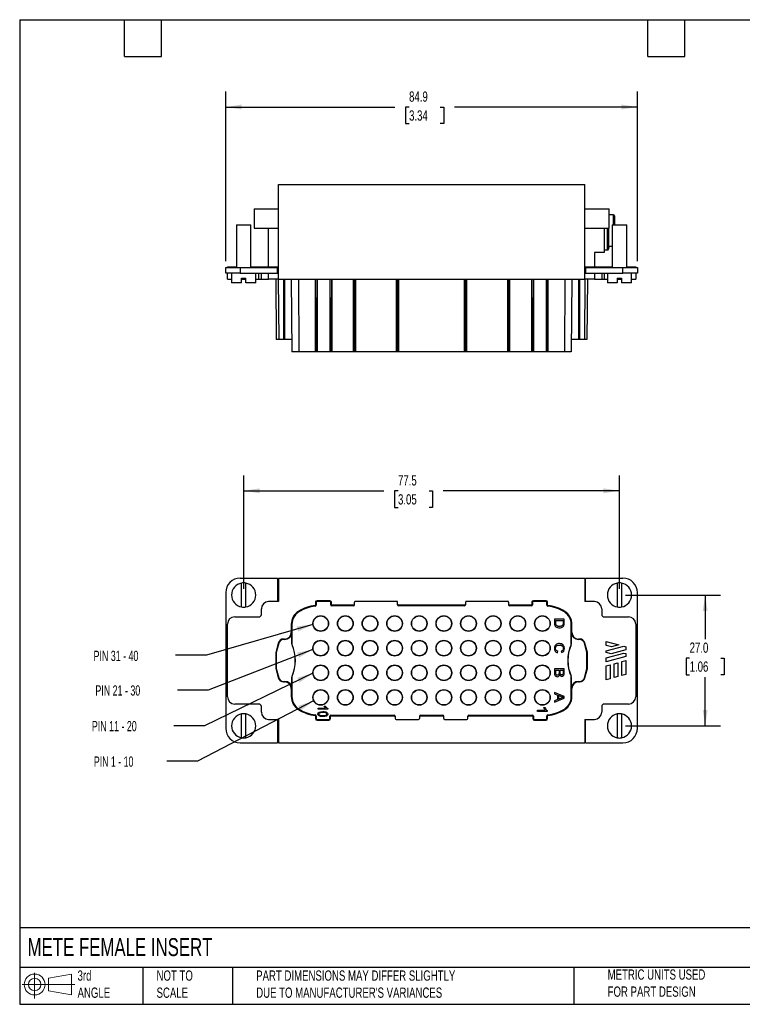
# Model space of a CAD drawing. Header units: millimetres. Extents: x 6 to 273, y 6 to 210.
# Tile 1 of 5: x 6 to 155, y 6 to 210. Entities that reach past the tile are written whole.
import ezdxf

# ---------------------------------------------------------------- set-up
doc = ezdxf.new("R2010")
doc.units = ezdxf.units.MM
doc.linetypes.add('SLD-Solid', pattern=[0])
doc.layers.add('DIMENSIONS', color=140, linetype='SLD-Solid', lineweight=25)
doc.layers.add('TEXT', color=140, linetype='SLD-Solid', lineweight=25)
doc.layers.add('SLD-DEFPOINTS', color=7, linetype='Continuous')
doc.styles.add('SLDTEXTSTYLE0', font='TXT', dxfattribs={"width": 0.7})
doc.styles.add('SLDTEXTSTYLE2', font='TXT', dxfattribs={"width": 0.64})
doc.styles.add('SLDTEXTSTYLE3', font='TXT', dxfattribs={"width": 0.645455})
doc.dimstyles.new('SLDDIMSTYLE0', dxfattribs={"dimtxt": 2.158008, "dimasz": 3.302, "dimexe": 0, "dimexo": 0.0625, "dimgap": 0.539502, "dimtad": 0, "dimtih": 1, "dimtoh": 1, "dimrnd": 1e-09, "dimzin": 12, "dimdsep": 46, "dimtxsty": 'SLDTEXTSTYLE0', "dimsah": 1, "dimcen": 0.09, "dimadec": 0, "dimazin": 3, "dimtfac": 1, "dimtofl": 0, "dimtmove": 0, "dimatfit": 3, "dimfxl": 0, "dimfrac": 2, "dimtolj": 1, "dimtzin": 12, "dimarcsym": 0})
doc.dimstyles.new('SLDDIMSTYLE1', dxfattribs={"dimtxt": 2.158008, "dimasz": 3.302, "dimexe": 0, "dimexo": 0.0625, "dimgap": 0.539502, "dimtad": 0, "dimtih": 1, "dimtoh": 1, "dimrnd": 1e-09, "dimzin": 4, "dimdsep": 46, "dimtxsty": 'SLDTEXTSTYLE0', "dimsah": 1, "dimcen": 0.09, "dimadec": 0, "dimazin": 1, "dimtfac": 1, "dimtofl": 0, "dimtmove": 0, "dimatfit": 3, "dimfxl": 0, "dimfrac": 2, "dimtolj": 1, "dimtzin": 12, "dimarcsym": 0})
doc.dimstyles.new('SLDDIMSTYLE2', dxfattribs={"dimtxt": 0.18, "dimasz": 3.302, "dimexe": 0, "dimexo": 0.0625, "dimgap": 0, "dimtad": 0, "dimtih": 1, "dimtoh": 1, "dimdec": 0, "dimrnd": 1e-09, "dimzin": 0, "dimdsep": 46, "dimtxsty": 'Standard', "dimsah": 1, "dimcen": 0.09, "dimadec": 0, "dimazin": 0, "dimtfac": 3.302, "dimtdec": 0, "dimtofl": 0, "dimtmove": 0, "dimatfit": 3, "dimfxl": 0, "dimfrac": 2, "dimtolj": 1, "dimtzin": 0, "dimarcsym": 0})

# ---------------------------------------------------------------- blocks, each defined once
blk = doc.blocks.new('Block11')
at = {"color": 7, "linetype": 'SLD-Solid', "lineweight": 18}
for p, q in [((2.59, 5.31), (2.59, 0)), ((5.48, 4.17), (10.18, 5.03)), ((5.48, 1.6), (5.48, 4.17)), ((10.18, 5.03), (10.18, 0.73)), ((0, 2.88), (10.87, 2.88)), ((5.48, 1.6), (10.18, 0.73))]:
    blk.add_line(p, q, dxfattribs=at)
for radius in [2.15, 1.29]:
    blk.add_circle((2.59, 2.88), radius, dxfattribs=at)
blk = doc.blocks.new('Block12')
at = {"layer": 'SLD-DEFPOINTS'}
blk.add_blockref('Block11', (0, 0), dxfattribs=at)
blk = doc.blocks.new('_D')
at = {"layer": 'DIMENSIONS'}
for p, q in [((52.54, 92.08), (52.54, 115.5)), ((130.04, 92.08), (130.04, 115.5)), ((52.54, 112.33), (81.44, 112.33)), ((84.37, 112.33), (83.64, 112.33)), ((83.64, 112.33), (83.64, 108.9)), ((90.78, 112.33), (91.51, 112.33)), ((91.51, 112.33), (91.51, 108.9)), ((130.04, 112.33), (93.71, 112.33)), ((83.64, 108.9), (84.37, 108.9)), ((91.51, 108.9), (90.78, 108.9))]:
    blk.add_line(p, q, dxfattribs=at)
for points in [[(52.54, 112.33), (55.84, 111.82), (55.84, 112.83)], [(130.04, 112.33), (126.74, 112.83), (126.74, 111.82)]]:
    blk.add_solid(points, dxfattribs=at)
at = {"layer": 'DIMENSIONS', "char_height": 2.117, "attachment_point": 1, "style": 'SLDTEXTSTYLE0'}
for s, insert in [('77.5', (84.37, 115.54)), ('3.05', (84.37, 111.62))]:
    blk.add_mtext(s, dxfattribs=dict(at, insert=insert))
blk = doc.blocks.new('_D_1')
at = {"layer": 'DIMENSIONS'}
for p, q in [((131.31, 90.81), (150.89, 90.81)), ((147.72, 90.81), (147.72, 81.71)), ((144.51, 77.8), (143.78, 77.8)), ((143.78, 77.8), (143.78, 74.37)), ((150.92, 77.8), (151.65, 77.8)), ((151.65, 77.8), (151.65, 74.37)), ((143.78, 74.37), (144.51, 74.37)), ((147.72, 63.81), (147.72, 73.89)), ((151.65, 74.37), (150.92, 74.37)), ((131.31, 63.81), (150.89, 63.81))]:
    blk.add_line(p, q, dxfattribs=at)
for points in [[(147.72, 90.81), (147.21, 87.51), (148.22, 87.51)], [(147.72, 63.81), (148.22, 67.11), (147.21, 67.11)]]:
    blk.add_solid(points, dxfattribs=at)
at = {"layer": 'DIMENSIONS', "char_height": 2.117, "attachment_point": 1, "style": 'SLDTEXTSTYLE0'}
for s, insert in [('27.0', (144.51, 81.01)), ('1.06', (144.51, 77.1))]:
    blk.add_mtext(s, dxfattribs=dict(at, insert=insert))
blk = doc.blocks.new('_D_6')
at = {"layer": 'DIMENSIONS'}
for p, q in [((48.84, 159.7), (48.84, 194.7)), ((133.74, 159.7), (133.74, 194.7)), ((48.84, 191.53), (83.72, 191.53)), ((86.65, 191.53), (85.92, 191.53)), ((85.92, 191.53), (85.92, 188.1)), ((93.06, 191.53), (93.79, 191.53)), ((93.79, 191.53), (93.79, 188.1)), ((133.74, 191.53), (95.99, 191.53)), ((85.92, 188.1), (86.65, 188.1)), ((93.79, 188.1), (93.06, 188.1))]:
    blk.add_line(p, q, dxfattribs=at)
for points in [[(48.84, 191.53), (52.14, 191.02), (52.14, 192.04)], [(133.74, 191.53), (130.44, 192.04), (130.44, 191.02)]]:
    blk.add_solid(points, dxfattribs=at)
at = {"layer": 'DIMENSIONS', "char_height": 2.117, "attachment_point": 1, "style": 'SLDTEXTSTYLE0'}
for s, insert in [('84.9', (86.65, 194.74)), ('3.34', (86.65, 190.83))]:
    blk.add_mtext(s, dxfattribs=dict(at, insert=insert))

msp = doc.modelspace()

# ---------------------------------------------------------------- linework, layer by layer
for p, q in [((59.689, 156.03), (59.689, 175.53)), ((59.689, 175.53), (122.889, 175.53)), ((122.889, 156.03), (122.889, 175.53)), ((54.689, 170.53), (54.689, 166.53)), ((54.689, 170.53), (59.689, 170.53)), ((122.889, 170.53), (127.889, 170.53)), ((127.889, 166.53), (127.889, 170.53)), ((127.989, 169.351), (127.889, 169.351)), ((127.989, 169.266), (127.989, 169.351)), ((128.789, 169.271), (127.989, 169.271)), ((128.789, 169.266), (127.989, 169.266)), ((128.789, 169.266), (128.789, 169.271)), ((128.789, 167.23), (128.789, 169.266)), ((128.989, 169.071), (128.989, 167.23)), ((51.039, 167.23), (51.039, 158.43)), ((51.039, 167.23), (54.039, 167.23)), ((54.039, 158.43), (54.039, 167.23)), ((128.539, 167.23), (128.539, 158.43)), ((128.539, 167.23), (131.539, 167.23)), ((131.539, 158.43), (131.539, 167.23)), ((54.689, 166.53), (59.689, 166.53)), ((57.689, 158.53), (57.689, 166.53)), ((122.889, 166.53), (127.889, 166.53)), ((126.889, 166.53), (126.889, 161.53)), ((127.589, 162.03), (127.589, 166.53)), ((127.789, 166.53), (127.789, 162.23)), ((127.789, 162.708), (127.989, 162.708)), ((127.989, 162.708), (127.989, 162.793)), ((127.989, 162.793), (128.539, 162.793)), ((127.989, 162.788), (128.539, 162.788)), ((126.889, 161.53), (124.889, 161.53)), ((124.889, 161.53), (124.889, 158.53)), ((126.889, 162.03), (127.589, 162.03)), ((49.189, 158.43), (49.189, 158.53)), ((49.189, 158.53), (50.689, 158.53)), ((50.689, 158.43), (50.689, 158.53)), ((50.689, 158.53), (51.039, 158.53)), ((54.039, 158.53), (55.689, 158.53)), ((55.689, 158.43), (55.689, 158.53)), ((55.689, 158.53), (56.189, 158.53)), ((56.189, 158.43), (56.189, 158.53)), ((56.189, 158.53), (57.689, 158.53)), ((57.689, 158.43), (57.689, 158.53)), ((57.689, 158.53), (59.689, 158.53)), ((122.889, 158.53), (124.889, 158.53)), ((124.889, 158.53), (124.889, 158.43)), ((124.889, 158.53), (126.389, 158.53)), ((126.389, 158.53), (126.389, 158.43)), ((126.389, 158.53), (126.889, 158.53)), ((126.889, 158.53), (126.889, 158.43)), ((126.889, 158.53), (128.539, 158.53)), ((131.539, 158.53), (131.889, 158.53)), ((131.889, 158.53), (131.889, 158.43)), ((131.889, 158.53), (133.389, 158.53)), ((133.389, 158.53), (133.389, 158.43)), ((48.835, 157.23), (48.835, 158.43)), ((48.835, 158.43), (51.835, 158.43)), ((51.835, 157.23), (48.835, 157.23)), ((49.189, 156.03), (49.189, 157.23)), ((50.039, 157.23), (50.039, 155.23)), ((51.835, 158.43), (51.835, 157.23)), ((51.835, 158.43), (59.539, 158.43)), ((51.835, 157.23), (59.539, 157.23)), ((55.039, 155.23), (55.039, 157.23)), ((55.689, 156.03), (55.689, 157.23)), ((56.189, 156.03), (56.189, 157.23)), ((57.689, 156.03), (57.689, 157.23)), ((59.539, 157.23), (59.539, 158.43)), ((123.039, 158.43), (130.744, 158.43)), ((123.039, 158.43), (123.039, 157.23)), ((123.039, 157.23), (130.744, 157.23)), ((124.889, 157.23), (124.889, 156.03)), ((126.389, 157.23), (126.389, 156.03)), ((126.889, 157.23), (126.889, 156.03)), ((127.539, 157.23), (127.539, 155.23)), ((130.744, 157.23), (130.744, 158.43)), ((130.744, 158.43), (133.744, 158.43)), ((133.744, 157.23), (130.744, 157.23)), ((132.539, 155.23), (132.539, 157.23)), ((133.389, 157.23), (133.389, 156.03)), ((133.744, 158.43), (133.744, 157.23)), ((49.189, 156.03), (50.039, 156.03)), ((52.089, 155.23), (50.039, 155.23)), ((52.089, 156.23), (52.989, 156.23)), ((52.089, 155.23), (52.089, 156.23)), ((52.089, 156.03), (52.989, 156.03)), ((52.989, 155.23), (52.989, 156.23)), ((55.039, 155.23), (52.989, 155.23)), ((55.039, 156.03), (55.689, 156.03)), ((55.689, 156.03), (56.189, 156.03)), ((56.189, 156.03), (57.689, 156.03)), ((59.689, 156.03), (57.689, 156.03)), ((59.159, 156.03), (59.268, 143.53)), ((59.674, 156.03), (59.78, 143.53)), ((59.689, 156.03), (122.889, 156.03)), ((60.767, 156.03), (60.767, 143.53)), ((60.989, 156.03), (60.989, 143.53)), ((62.359, 156.03), (62.489, 141.03)), ((63.834, 156.03), (63.903, 141.03)), ((67.298, 156.03), (67.315, 141.03)), ((67.359, 156.03), (67.489, 141.03)), ((67.689, 156.03), (67.689, 141.03)), ((70.289, 156.03), (70.289, 141.03)), ((70.62, 156.03), (70.489, 141.03)), ((70.689, 156.03), (70.689, 141.03)), ((75.189, 141.03), (75.189, 156.03)), ((75.389, 141.03), (75.389, 156.03)), ((75.589, 156.03), (75.589, 141.03)), ((84.089, 141.03), (84.089, 156.03)), ((84.289, 156.03), (84.289, 141.03)), ((84.489, 156.03), (84.489, 141.03)), ((98.089, 141.03), (98.089, 156.03)), ((98.289, 141.03), (98.289, 156.03)), ((98.489, 156.03), (98.489, 141.03)), ((106.989, 141.03), (106.989, 156.03)), ((107.189, 156.03), (107.189, 141.03)), ((107.389, 156.03), (107.389, 141.03)), ((111.889, 156.03), (111.889, 141.03)), ((111.959, 156.03), (112.089, 141.03)), ((112.289, 156.03), (112.289, 141.03)), ((114.889, 156.03), (114.889, 141.03)), ((115.22, 156.03), (115.089, 141.03)), ((115.281, 156.03), (115.264, 141.03)), ((118.745, 156.03), (118.676, 141.03)), ((120.22, 156.03), (120.089, 141.03)), ((121.589, 156.03), (121.589, 143.53)), ((121.812, 156.03), (121.812, 143.53)), ((122.904, 156.03), (122.799, 143.53)), ((124.889, 156.03), (122.889, 156.03)), ((123.42, 156.03), (123.311, 143.53)), ((124.889, 156.03), (126.389, 156.03)), ((126.389, 156.03), (126.889, 156.03)), ((126.889, 156.03), (127.539, 156.03)), ((129.589, 155.23), (127.539, 155.23)), ((129.589, 156.23), (130.489, 156.23)), ((129.589, 156.23), (129.589, 155.23)), ((129.589, 156.03), (130.489, 156.03)), ((130.489, 156.23), (130.489, 155.23)), ((132.539, 155.23), (130.489, 155.23)), ((132.539, 156.03), (133.389, 156.03)), ((59.78, 143.53), (59.268, 143.53)), ((60.767, 143.53), (59.78, 143.53)), ((60.989, 143.53), (60.767, 143.53)), ((62.468, 143.53), (60.989, 143.53)), ((121.589, 143.53), (120.111, 143.53)), ((121.812, 143.53), (121.589, 143.53)), ((122.799, 143.53), (121.812, 143.53)), ((123.311, 143.53), (122.799, 143.53)), ((63.903, 141.03), (62.489, 141.03)), ((67.315, 141.03), (63.903, 141.03)), ((67.489, 141.03), (67.315, 141.03)), ((67.689, 141.03), (67.489, 141.03)), ((70.289, 141.03), (67.689, 141.03)), ((68.037, 141.03), (68.037, 141.017)), ((69.677, 141.017), (69.677, 141.03)), ((70.489, 141.03), (70.289, 141.03)), ((70.689, 141.03), (70.489, 141.03)), ((75.189, 141.03), (70.689, 141.03)), ((75.389, 141.03), (75.189, 141.03)), ((75.589, 141.03), (75.389, 141.03)), ((84.089, 141.03), (75.589, 141.03)), ((84.289, 141.03), (84.089, 141.03)), ((84.489, 141.03), (84.289, 141.03)), ((98.089, 141.03), (84.489, 141.03)), ((98.289, 141.03), (98.089, 141.03)), ((98.489, 141.03), (98.289, 141.03)), ((106.989, 141.03), (98.489, 141.03)), ((107.189, 141.03), (106.989, 141.03)), ((107.389, 141.03), (107.189, 141.03)), ((111.889, 141.03), (107.389, 141.03)), ((112.089, 141.03), (111.889, 141.03)), ((112.289, 141.03), (112.089, 141.03)), ((114.889, 141.03), (112.289, 141.03)), ((115.089, 141.03), (114.889, 141.03)), ((115.264, 141.03), (115.089, 141.03)), ((118.676, 141.03), (115.264, 141.03)), ((116.842, 141.03), (116.842, 141.017)), ((118.457, 141.017), (118.457, 141.03)), ((120.089, 141.03), (118.676, 141.03)), ((51.835, 94.308), (59.539, 94.308)), ((59.539, 94.308), (59.539, 89.458)), ((59.689, 94.308), (59.689, 89.458)), ((59.689, 94.308), (122.889, 94.308)), ((122.889, 94.308), (122.889, 89.458)), ((123.039, 89.458), (123.039, 94.308)), ((123.039, 94.308), (130.744, 94.308)), ((52.089, 88.349), (52.089, 93.267)), ((52.989, 88.349), (52.989, 93.267)), ((129.589, 93.267), (129.589, 88.349)), ((130.489, 93.267), (130.489, 88.349)), ((48.835, 91.308), (48.835, 63.308)), ((59.689, 89.458), (57.689, 89.458)), ((67.689, 89.639), (67.689, 89.508)), ((70.289, 89.639), (67.689, 89.639)), ((70.289, 89.508), (67.689, 89.508)), ((70.289, 89.639), (70.289, 89.508)), ((84.089, 89.508), (75.589, 89.508)), ((106.989, 89.508), (98.489, 89.508)), ((112.289, 89.639), (112.289, 89.508)), ((114.889, 89.639), (112.289, 89.639)), ((114.889, 89.508), (112.289, 89.508)), ((114.889, 89.639), (114.889, 89.508)), ((124.889, 89.458), (122.889, 89.458)), ((133.744, 63.308), (133.744, 91.308)), ((56.189, 86.808), (56.189, 87.958)), ((63.834, 87.434), (63.903, 87.323)), ((67.298, 88.669), (67.315, 88.539)), ((67.359, 89.308), (67.359, 88.737)), ((67.359, 89.308), (67.489, 89.308)), ((67.359, 88.737), (67.489, 88.737)), ((67.489, 89.308), (67.489, 88.737)), ((70.489, 88.808), (70.489, 89.308)), ((70.62, 89.308), (70.489, 89.308)), ((70.62, 88.808), (70.489, 88.808)), ((70.62, 88.808), (70.62, 89.308)), ((70.689, 88.739), (70.689, 88.608)), ((75.189, 88.739), (70.689, 88.739)), ((75.189, 88.608), (70.689, 88.608)), ((75.189, 88.608), (75.189, 88.739)), ((75.389, 88.808), (75.389, 89.308)), ((84.289, 88.808), (84.289, 89.308)), ((84.489, 88.739), (84.489, 88.608)), ((98.089, 88.739), (84.489, 88.739)), ((98.089, 88.608), (84.489, 88.608)), ((98.089, 88.608), (98.089, 88.739)), ((98.289, 89.308), (98.289, 88.808)), ((107.189, 89.308), (107.189, 88.808)), ((107.389, 88.739), (107.389, 88.608)), ((111.889, 88.739), (107.389, 88.739)), ((111.889, 88.608), (107.389, 88.608)), ((111.889, 88.739), (111.889, 88.608)), ((111.959, 89.308), (111.959, 88.808)), ((111.959, 89.308), (112.089, 89.308)), ((111.959, 88.808), (112.089, 88.808)), ((112.089, 89.308), (112.089, 88.808)), ((115.089, 88.737), (115.089, 89.308)), ((115.22, 89.308), (115.089, 89.308)), ((115.22, 88.737), (115.089, 88.737)), ((115.22, 88.737), (115.22, 89.308)), ((115.281, 88.669), (115.264, 88.539)), ((118.745, 87.434), (118.676, 87.323)), ((126.389, 87.958), (126.389, 86.808)), ((50.689, 86.308), (55.689, 86.308)), ((118.649, 85.814), (116.649, 85.814)), ((116.887, 85.53), (118.412, 85.53)), ((126.889, 86.308), (131.889, 86.308)), ((49.189, 69.808), (49.189, 84.808)), ((62.359, 84.776), (62.359, 83.108)), ((62.359, 84.776), (62.489, 84.776)), ((62.489, 84.776), (62.489, 80.736)), ((120.089, 80.736), (120.089, 84.776)), ((120.22, 84.776), (120.089, 84.776)), ((120.22, 83.108), (120.22, 84.776)), ((133.389, 84.808), (133.389, 69.808)), ((60.767, 81.739), (60.767, 81.63)), ((60.989, 81.739), (60.767, 81.739)), ((60.989, 81.63), (60.767, 81.63)), ((60.989, 81.739), (60.989, 81.63)), ((62.359, 83.108), (62.468, 83.108)), ((62.468, 80.736), (62.468, 83.108)), ((120.22, 83.108), (120.111, 83.108)), ((120.111, 83.108), (120.111, 80.736)), ((121.589, 81.739), (121.589, 81.63)), ((121.812, 81.739), (121.589, 81.739)), ((121.812, 81.63), (121.589, 81.63)), ((121.812, 81.739), (121.812, 81.63)), ((59.674, 80.901), (59.159, 78.975)), ((59.78, 80.872), (59.268, 78.961)), ((59.674, 80.901), (59.78, 80.872)), ((62.489, 80.736), (62.468, 80.736)), ((62.51, 80.534), (62.53, 80.543)), ((120.049, 80.543), (120.069, 80.534)), ((120.111, 80.736), (120.089, 80.736)), ((122.904, 80.901), (122.799, 80.872)), ((123.311, 78.961), (122.799, 80.872)), ((123.42, 78.975), (122.904, 80.901)), ((127.324, 81.212), (129.923, 80.515)), ((127.324, 80.384), (127.324, 81.212)), ((128.377, 80.101), (127.324, 80.384)), ((127.324, 79.276), (130.937, 80.244)), ((127.324, 78.973), (127.324, 79.276)), ((131.324, 79.519), (128.305, 78.71)), ((129.923, 80.515), (128.377, 80.101)), ((130.937, 80.244), (131.324, 80.14)), ((131.324, 80.14), (131.324, 79.519)), ((59.159, 78.975), (59.268, 78.961)), ((59.159, 78.975), (59.159, 75.641)), ((59.268, 78.961), (59.268, 75.655)), ((117.284, 78.902), (117.351, 79.183)), ((118.038, 79.216), (118.099, 78.938)), ((123.42, 78.975), (123.311, 78.961)), ((123.311, 75.655), (123.311, 78.961)), ((123.42, 75.641), (123.42, 78.975)), ((128.305, 78.71), (127.324, 78.973)), ((127.324, 77.865), (130.937, 78.833)), ((131.324, 78.109), (127.324, 77.037)), ((127.324, 77.037), (127.324, 77.865)), ((130.524, 77.066), (131.324, 77.28)), ((130.937, 78.833), (131.324, 78.729)), ((131.324, 78.729), (131.324, 78.109)), ((131.324, 77.28), (131.324, 74.407)), ((59.159, 75.641), (59.268, 75.655)), ((59.159, 75.641), (59.674, 73.715)), ((59.268, 75.655), (59.78, 73.744)), ((118.649, 75.578), (116.649, 75.578)), ((116.887, 75.294), (117.574, 75.294)), ((117.812, 75.294), (118.412, 75.294)), ((122.799, 73.744), (123.311, 75.655)), ((122.904, 73.715), (123.42, 75.641)), ((123.42, 75.641), (123.311, 75.655)), ((127.324, 76.209), (128.124, 76.423)), ((127.324, 73.336), (127.324, 76.209)), ((128.124, 76.423), (128.124, 73.55)), ((128.924, 76.637), (129.724, 76.852)), ((128.924, 73.764), (128.924, 76.637)), ((129.724, 76.852), (129.724, 73.979)), ((130.524, 74.193), (130.524, 77.066)), ((59.674, 73.715), (59.78, 73.744)), ((62.489, 73.88), (62.468, 73.88)), ((62.468, 71.508), (62.468, 73.88)), ((62.489, 73.88), (62.489, 69.84)), ((62.51, 74.082), (62.53, 74.073)), ((120.049, 74.073), (120.069, 74.082)), ((120.089, 69.84), (120.089, 73.88)), ((120.111, 73.88), (120.089, 73.88)), ((120.111, 73.88), (120.111, 71.508)), ((122.904, 73.715), (122.799, 73.744)), ((128.124, 73.55), (127.324, 73.336)), ((129.724, 73.979), (128.924, 73.764)), ((131.324, 74.407), (130.524, 74.193)), ((60.767, 72.877), (60.767, 72.986)), ((60.767, 72.986), (60.989, 72.986)), ((60.767, 72.877), (60.989, 72.877)), ((60.989, 72.877), (60.989, 72.986)), ((62.359, 71.508), (62.359, 69.84)), ((62.359, 71.508), (62.468, 71.508)), ((120.22, 71.508), (120.111, 71.508)), ((120.22, 69.84), (120.22, 71.508)), ((121.589, 72.877), (121.589, 72.986)), ((121.589, 72.986), (121.812, 72.986)), ((121.589, 72.877), (121.812, 72.877)), ((121.812, 72.877), (121.812, 72.986)), ((62.359, 69.84), (62.489, 69.84)), ((118.649, 69.866), (116.649, 70.689)), ((116.649, 70.689), (116.649, 70.39)), ((116.649, 70.39), (117.258, 70.153)), ((116.649, 68.687), (118.649, 69.561)), ((117.258, 69.258), (116.649, 69.007)), ((117.258, 70.153), (117.258, 69.258)), ((117.468, 70.073), (117.468, 69.345)), ((118.649, 69.561), (118.649, 69.866)), ((120.22, 69.84), (120.089, 69.84)), ((55.689, 68.308), (50.689, 68.308)), ((56.189, 66.658), (56.189, 67.808)), ((63.834, 67.182), (63.903, 67.293)), ((67.869, 67.463), (69.434, 67.463)), ((67.869, 67.266), (67.869, 67.463)), ((69.879, 67.266), (67.869, 67.266)), ((69.138, 67.857), (69.376, 67.857)), ((69.879, 67.394), (69.879, 67.266)), ((114.418, 67.584), (114.656, 67.584)), ((116.649, 69.007), (116.649, 68.687)), ((118.745, 67.182), (118.676, 67.293)), ((126.389, 67.808), (126.389, 66.658)), ((131.889, 68.308), (126.889, 68.308)), ((52.089, 61.349), (52.089, 66.267)), ((52.989, 61.349), (52.989, 66.267)), ((57.689, 65.158), (59.689, 65.158)), ((59.539, 65.158), (59.539, 60.308)), ((59.689, 65.158), (59.689, 60.308)), ((67.298, 65.947), (67.315, 66.077)), ((67.359, 65.879), (67.359, 65.308)), ((67.359, 65.879), (67.489, 65.879)), ((67.359, 65.308), (67.489, 65.308)), ((67.489, 65.879), (67.489, 65.308)), ((67.689, 65.108), (70.089, 65.108)), ((67.689, 64.977), (67.689, 65.108)), ((70.089, 64.977), (70.089, 65.108)), ((70.289, 65.308), (70.289, 65.808)), ((70.42, 65.808), (70.289, 65.808)), ((70.42, 65.308), (70.289, 65.308)), ((70.42, 65.308), (70.42, 65.808)), ((70.489, 66.008), (83.589, 66.008)), ((70.489, 65.877), (70.489, 66.008)), ((70.489, 65.877), (83.589, 65.877)), ((83.589, 65.877), (83.589, 66.008)), ((83.789, 65.808), (83.789, 65.308)), ((83.989, 65.108), (88.589, 65.108)), ((88.789, 65.808), (88.789, 65.308)), ((88.989, 66.008), (93.589, 66.008)), ((88.989, 66.008), (88.989, 65.877)), ((88.989, 65.877), (93.589, 65.877)), ((93.589, 65.877), (93.589, 66.008)), ((93.789, 65.308), (93.789, 65.808)), ((93.989, 65.108), (98.589, 65.108)), ((98.789, 65.308), (98.789, 65.808)), ((98.989, 66.008), (112.089, 66.008)), ((98.989, 66.008), (98.989, 65.877)), ((98.989, 65.877), (112.089, 65.877)), ((112.089, 65.877), (112.089, 66.008)), ((112.159, 65.808), (112.159, 65.308)), ((112.159, 65.808), (112.289, 65.808)), ((112.159, 65.308), (112.289, 65.308)), ((112.289, 65.808), (112.289, 65.308)), ((112.489, 65.108), (114.889, 65.108)), ((112.489, 64.977), (112.489, 65.108)), ((113.149, 67.056), (114.714, 67.056)), ((113.149, 66.792), (113.149, 67.056)), ((115.159, 66.792), (113.149, 66.792)), ((114.889, 64.977), (114.889, 65.108)), ((115.089, 65.308), (115.089, 65.879)), ((115.22, 65.879), (115.089, 65.879)), ((115.22, 65.308), (115.089, 65.308)), ((115.159, 66.964), (115.159, 66.792)), ((115.22, 65.308), (115.22, 65.879)), ((115.281, 65.947), (115.264, 66.077)), ((122.889, 65.158), (124.889, 65.158)), ((122.889, 65.158), (122.889, 60.308)), ((123.039, 60.308), (123.039, 65.158)), ((129.589, 66.267), (129.589, 61.349)), ((130.489, 66.267), (130.489, 61.349)), ((67.689, 64.977), (70.089, 64.977)), ((112.489, 64.977), (114.889, 64.977)), ((51.835, 60.308), (59.539, 60.308)), ((59.689, 60.308), (122.889, 60.308)), ((123.039, 60.308), (130.744, 60.308))]:
    msp.add_line(p, q)
for centre, radius in [((68.429, 84.928), 1.62), ((68.429, 84.928), 1.56), ((73.509, 84.928), 1.62), ((73.509, 84.928), 1.56), ((78.589, 84.928), 1.62), ((78.589, 84.928), 1.56), ((83.669, 84.928), 1.62), ((83.669, 84.928), 1.56), ((88.749, 84.928), 1.62), ((88.749, 84.928), 1.56), ((93.829, 84.928), 1.62), ((93.829, 84.928), 1.56), ((98.909, 84.928), 1.62), ((98.909, 84.928), 1.56), ((103.989, 84.928), 1.62), ((103.989, 84.928), 1.56), ((109.069, 84.928), 1.62), ((109.069, 84.928), 1.56), ((114.149, 84.928), 1.62), ((114.149, 84.928), 1.56), ((68.429, 79.848), 1.62), ((68.429, 79.848), 1.56), ((73.509, 79.848), 1.62), ((73.509, 79.848), 1.56), ((78.589, 79.848), 1.62), ((78.589, 79.848), 1.56), ((83.669, 79.848), 1.62), ((83.669, 79.848), 1.56), ((88.749, 79.848), 1.62), ((88.749, 79.848), 1.56), ((93.829, 79.848), 1.62), ((93.829, 79.848), 1.56), ((98.909, 79.848), 1.62), ((98.909, 79.848), 1.56), ((103.989, 79.848), 1.62), ((103.989, 79.848), 1.56), ((109.069, 79.848), 1.62), ((109.069, 79.848), 1.56), ((114.149, 79.848), 1.62), ((114.149, 79.848), 1.56), ((68.429, 74.768), 1.62), ((68.429, 74.768), 1.56), ((73.509, 74.768), 1.62), ((73.509, 74.768), 1.56), ((78.589, 74.768), 1.62), ((78.589, 74.768), 1.56), ((83.669, 74.768), 1.62), ((83.669, 74.768), 1.56), ((88.749, 74.768), 1.62), ((88.749, 74.768), 1.56), ((93.829, 74.768), 1.62), ((93.829, 74.768), 1.56), ((98.909, 74.768), 1.62), ((98.909, 74.768), 1.56), ((103.989, 74.768), 1.62), ((103.989, 74.768), 1.56), ((109.069, 74.768), 1.62), ((109.069, 74.768), 1.56), ((114.149, 74.768), 1.62), ((114.149, 74.768), 1.56), ((68.429, 69.688), 1.62), ((68.429, 69.688), 1.56), ((73.509, 69.688), 1.62), ((73.509, 69.688), 1.56), ((78.589, 69.688), 1.62), ((78.589, 69.688), 1.56), ((83.669, 69.688), 1.62), ((83.669, 69.688), 1.56), ((88.749, 69.688), 1.62), ((88.749, 69.688), 1.56), ((93.829, 69.688), 1.62), ((93.829, 69.688), 1.56), ((98.909, 69.688), 1.62), ((98.909, 69.688), 1.56), ((103.989, 69.688), 1.62), ((103.989, 69.688), 1.56), ((109.069, 69.688), 1.62), ((109.069, 69.688), 1.56), ((114.149, 69.688), 1.62), ((114.149, 69.688), 1.56)]:
    msp.add_circle(centre, radius)
for centre, radius, start, end in [((128.789, 169.071), 0.2, 0, 90), ((128.792, 169.069), 0.198, 0.74864, 90.72957), ((127.589, 162.23), 0.2, 270, 0), ((51.835, 91.308), 3, 90, 180), ((130.744, 91.308), 3, 0, 90), ((52.539, 90.808), 2.5, 100.36976, 259.63024), ((52.539, 90.808), 2.5, 79.63024, 100.36976), ((52.539, 90.808), 2.5, 280.36976, 79.63024), ((130.039, 90.808), 2.5, 100.36976, 259.63024), ((130.039, 90.808), 2.5, 79.63024, 100.36976), ((130.039, 90.808), 2.5, 280.36976, 79.63024), ((57.689, 87.958), 1.5, 90, 180), ((67.689, 89.308), 0.331, 90, 180), ((67.689, 89.308), 0.2, 90, 180), ((70.289, 89.308), 0.331, 0, 90), ((70.289, 89.308), 0.2, 0, 90), ((75.589, 89.308), 0.2, 90, 180), ((84.089, 89.308), 0.2, 0, 90), ((98.489, 89.308), 0.2, 90, 180), ((106.989, 89.308), 0.2, 0, 90), ((112.289, 89.308), 0.331, 90, 180), ((112.289, 89.308), 0.2, 90, 180), ((114.889, 89.308), 0.331, 0, 90), ((114.889, 89.308), 0.2, 0, 90), ((124.889, 87.958), 1.5, 0, 90), ((52.539, 90.808), 2.5, 259.63024, 280.36976), ((65.489, 84.776), 3.131, 121.91937, 180), ((68.397, 80.108), 8.631, 97.31678, 121.91937), ((68.397, 80.108), 8.5, 97.31678, 121.91937), ((67.289, 88.737), 0.0691, 277.31678, 0), ((67.289, 88.737), 0.2, 277.31678, 0), ((70.689, 88.808), 0.2, 180, 270), ((70.689, 88.808), 0.0691, 180, 270), ((75.189, 88.939), 0.2, 270, 0), ((75.189, 88.808), 0.2, 270, 360), ((84.489, 88.939), 0.2, 180, 270), ((84.489, 88.808), 0.2, 180, 270), ((98.089, 88.939), 0.2, 270, 0), ((98.089, 88.808), 0.2, 270, 0), ((107.389, 88.939), 0.2, 180, 270), ((107.389, 88.808), 0.2, 180, 270), ((111.889, 88.808), 0.2, 270, 0), ((111.889, 88.808), 0.0691, 270, 0), ((115.289, 88.737), 0.2, 180, 262.68322), ((115.289, 88.737), 0.0691, 180, 262.68322), ((114.181, 80.108), 8.5, 58.08063, 82.68322), ((114.181, 80.108), 8.631, 58.08063, 82.68322), ((117.089, 84.776), 3.131, 0, 58.08063), ((130.039, 90.808), 2.5, 259.63024, 280.36976), ((50.689, 84.808), 1.5, 90, 180), ((55.689, 86.808), 0.5, 270, 0), ((65.489, 84.776), 3, 121.91937, 180), ((117.089, 84.776), 3, 0, 58.08063), ((126.889, 86.808), 0.5, 180, 270), ((131.889, 84.808), 1.5, 0, 90), ((60.767, 80.608), 1.131, 90, 165), ((60.767, 80.608), 1.022, 90, 165), ((60.989, 83.108), 1.369, 270, 0), ((60.989, 83.108), 1.478, 270, 0), ((121.589, 83.108), 1.478, 180, 270), ((121.589, 83.108), 1.369, 180, 270), ((121.812, 80.608), 1.131, 15, 90), ((121.812, 80.608), 1.022, 15, 90), ((62.968, 80.736), 0.5, 180, 203.78286), ((62.968, 80.736), 0.478, 180, 203.78286), ((55.189, 77.308), 8, 336.21714, 23.78286), ((55.189, 77.308), 8.022, 336.21714, 23.78286), ((127.389, 77.308), 8.022, 156.21714, 203.78286), ((127.389, 77.308), 8, 156.21714, 203.78286), ((119.611, 80.736), 0.478, 336.21714, 0), ((119.611, 80.736), 0.5, 336.21714, 0), ((60.767, 74.008), 1.131, 195, 270), ((60.767, 74.008), 1.022, 195, 270), ((62.968, 73.88), 0.5, 156.21714, 180), ((62.968, 73.88), 0.478, 156.21714, 180), ((119.611, 73.88), 0.478, 0, 23.78286), ((119.611, 73.88), 0.5, 0, 23.78286), ((121.812, 74.008), 1.022, 270, 345), ((121.812, 74.008), 1.131, 270, 345), ((60.989, 71.508), 1.478, 0, 90), ((60.989, 71.508), 1.369, 0, 90), ((121.589, 71.508), 1.478, 90, 180), ((121.589, 71.508), 1.369, 90, 180), ((50.689, 69.808), 1.5, 180, 270), ((65.489, 69.84), 3.131, 180, 238.08063), ((65.489, 69.84), 3, 180, 238.08063), ((117.089, 69.84), 3, 301.91937, 0), ((117.089, 69.84), 3.131, 301.91937, 0), ((131.889, 69.808), 1.5, 270, 0), ((55.689, 67.808), 0.5, 0, 90), ((68.397, 74.508), 8.631, 238.08063, 262.68322), ((68.397, 74.508), 8.5, 238.08063, 262.68322), ((114.181, 74.508), 8.5, 277.31678, 301.91937), ((114.181, 74.508), 8.631, 277.31678, 301.91937), ((126.889, 67.808), 0.5, 90, 180), ((52.539, 63.808), 2.5, 100.36976, 259.63024), ((52.539, 63.808), 2.5, 79.63024, 100.36976), ((52.539, 63.808), 2.5, 280.36976, 79.63024), ((57.689, 66.658), 1.5, 180, 270), ((67.289, 65.879), 0.0691, 0, 82.68322), ((67.289, 65.879), 0.2, 0, 82.68322), ((67.689, 65.308), 0.331, 180, 270), ((67.689, 65.308), 0.2, 180, 270), ((70.089, 65.308), 0.2, 270, 0), ((70.089, 65.308), 0.331, 270, 0), ((70.489, 65.808), 0.2, 90, 180), ((70.489, 65.808), 0.0691, 90, 180), ((83.589, 65.808), 0.2, 0, 90), ((83.589, 65.677), 0.2, 0, 90), ((83.989, 65.308), 0.2, 180, 270), ((88.589, 65.308), 0.2, 270, 0), ((88.989, 65.808), 0.2, 90, 180), ((88.989, 65.677), 0.2, 90, 180), ((93.589, 65.808), 0.2, 0, 90), ((93.589, 65.677), 0.2, 0, 90), ((93.989, 65.308), 0.2, 180, 270), ((98.589, 65.308), 0.2, 270, 0), ((98.989, 65.808), 0.2, 90, 180), ((98.989, 65.677), 0.2, 90, 180), ((112.089, 65.808), 0.2, 0, 90), ((112.089, 65.808), 0.0691, 0, 90), ((112.489, 65.308), 0.331, 180, 270), ((112.489, 65.308), 0.2, 180, 270), ((114.889, 65.308), 0.2, 270, 0), ((114.889, 65.308), 0.331, 270, 0), ((115.289, 65.879), 0.2, 97.31678, 180), ((115.289, 65.879), 0.0691, 97.31678, 180), ((124.889, 66.658), 1.5, 270, 0), ((130.039, 63.808), 2.5, 100.36976, 259.63024), ((130.039, 63.808), 2.5, 79.63024, 100.36976), ((130.039, 63.808), 2.5, 280.36976, 79.63024), ((51.835, 63.308), 3, 180, 270), ((130.744, 63.308), 3, 270, 0), ((52.539, 63.808), 2.5, 259.63024, 280.36976), ((130.039, 63.808), 2.5, 259.63024, 280.36976)]:
    msp.add_arc(centre, radius, start, end)
for points, knots in [([(116.649, 85.814), (116.649, 85.557), (116.649, 85.299), (116.649, 84.675), (116.744, 84.417), (117.124, 84.117), (117.366, 84.042), (117.815, 84.042), (117.946, 84.061), (118.164, 84.133), (118.261, 84.183), (118.427, 84.311), (118.494, 84.386), (118.589, 84.556), (118.619, 84.646), (118.643, 84.833), (118.649, 84.944), (118.649, 85.32), (118.649, 85.567), (118.649, 85.814)], [0, 0, 0, 0, 0.1111626, 0.1111626, 0.2696166, 0.2696166, 0.4282934, 0.4282934, 0.5114885, 0.5114885, 0.5942067, 0.5942067, 0.6768666, 0.6768666, 0.7599329, 0.7599329, 0.8425216, 0.8425216, 1, 1, 1, 1]), ([(118.412, 85.53), (118.412, 85.38), (118.412, 85.23), (118.412, 84.982), (118.409, 84.901), (118.394, 84.775), (118.374, 84.71), (118.307, 84.578), (118.255, 84.519), (118.112, 84.417), (118.033, 84.382), (117.859, 84.344), (117.766, 84.334), (117.485, 84.334), (117.339, 84.359), (117.119, 84.459), (117.04, 84.521), (116.944, 84.673), (116.914, 84.747), (116.892, 84.894), (116.887, 84.977), (116.887, 85.224), (116.887, 85.377), (116.887, 85.53)], [0, 0, 0, 0, 0.092075, 0.092075, 0.1522995, 0.1522995, 0.2131027, 0.2131027, 0.2735047, 0.2735047, 0.3336206, 0.3336206, 0.3933994, 0.3933994, 0.5010622, 0.5010622, 0.6087249, 0.6087249, 0.7163877, 0.7163877, 0.8241604, 0.8241604, 1, 1, 1, 1]), ([(118.099, 78.938), (118.291, 78.997), (118.436, 79.101), (118.634, 79.397), (118.684, 79.576), (118.684, 80.08), (118.593, 80.323), (118.232, 80.7), (117.982, 80.794), (117.375, 80.794), (117.128, 80.714), (116.718, 80.394), (116.615, 80.138), (116.615, 79.57), (116.671, 79.384), (116.891, 79.073), (117.059, 78.963), (117.284, 78.902)], [0, 0, 0, 0, 0.1111193, 0.1111193, 0.2222386, 0.2222386, 0.3801451, 0.3801451, 0.5380515, 0.5380515, 0.6805215, 0.6805215, 0.8232126, 0.8232126, 0.9115028, 0.9115028, 1, 1, 1, 1]), ([(117.351, 79.183), (117.181, 79.226), (117.053, 79.298), (116.884, 79.508), (116.842, 79.644), (116.842, 80.017), (116.909, 80.183), (117.181, 80.437), (117.387, 80.501), (117.907, 80.501), (118.099, 80.44), (118.385, 80.199), (118.457, 80.021), (118.457, 79.644), (118.422, 79.524), (118.282, 79.334), (118.177, 79.262), (118.038, 79.216)], [0, 0, 0, 0, 0.1269537, 0.1269537, 0.2546134, 0.2546134, 0.4102247, 0.4102247, 0.5658361, 0.5658361, 0.7005657, 0.7005657, 0.8352954, 0.8352954, 0.9176477, 0.9176477, 1, 1, 1, 1]), ([(116.649, 75.578), (116.649, 75.305), (116.649, 75.031), (116.649, 74.568), (116.672, 74.417), (116.759, 74.195), (116.829, 74.11), (117.016, 73.988), (117.119, 73.958), (117.342, 73.958), (117.441, 73.991), (117.613, 74.125), (117.675, 74.226), (117.714, 74.36)], [0, 0, 0, 0, 0.2226979, 0.2226979, 0.3776634, 0.3776634, 0.5332918, 0.5332918, 0.6893362, 0.6893362, 0.8446681, 0.8446681, 1, 1, 1, 1]), ([(117.574, 75.294), (117.574, 75.128), (117.574, 74.963), (117.574, 74.592), (117.544, 74.449), (117.423, 74.291), (117.339, 74.252), (117.123, 74.252), (117.04, 74.289), (116.917, 74.437), (116.887, 74.57), (116.887, 74.938), (116.887, 75.116), (116.887, 75.294)], [0, 0, 0, 0, 0.1408492, 0.1408492, 0.3157447, 0.3157447, 0.4900935, 0.4900935, 0.6636159, 0.6636159, 0.8377285, 0.8377285, 1, 1, 1, 1]), ([(118.412, 75.294), (118.412, 75.151), (118.412, 75.009), (118.412, 74.757), (118.407, 74.667), (118.387, 74.528), (118.359, 74.468), (118.269, 74.368), (118.2, 74.342), (118.015, 74.342), (117.948, 74.368), (117.863, 74.467), (117.837, 74.524), (117.816, 74.654), (117.812, 74.734), (117.812, 74.984), (117.812, 75.139), (117.812, 75.294)], [0, 0, 0, 0, 0.1488775, 0.1488775, 0.2626801, 0.2626801, 0.3766002, 0.3766002, 0.4912119, 0.4912119, 0.6002479, 0.6002479, 0.7105389, 0.7105389, 0.8208299, 0.8208299, 1, 1, 1, 1]), ([(117.897, 74.137), (117.971, 74.088), (118.052, 74.063), (118.268, 74.063), (118.386, 74.116), (118.597, 74.33), (118.649, 74.513), (118.649, 75.042), (118.649, 75.31), (118.649, 75.578)], [0, 0, 0, 0, 0.1832395, 0.1832395, 0.4532766, 0.4532766, 0.7226683, 0.7226683, 1, 1, 1, 1]), ([(118.441, 69.716), (118.306, 69.751), (118.181, 69.787), (117.867, 69.913), (117.668, 69.993), (117.468, 70.073)], [0, 0, 0, 0, 0.3649491, 0.3649491, 1, 1, 1, 1]), ([(117.468, 69.345), (117.901, 69.52), (118.146, 69.619), (118.264, 69.663), (118.342, 69.689), (118.441, 69.716)], [0, 0, 0, 0, 0.4992307, 0.4992307, 1, 1, 1, 1]), ([(68.087, 65.854), (67.919, 65.943), (67.835, 66.073), (67.835, 66.588), (68.175, 66.761), (69.2, 66.761), (69.457, 66.716), (69.626, 66.626)], [0, 0, 0, 0, 0.2434689, 0.2434689, 0.7458086, 0.7458086, 1, 1, 1, 1]), ([(68.123, 66.418), (68.065, 66.37), (68.037, 66.311), (68.037, 66.135), (68.101, 66.055), (68.357, 65.948), (68.566, 65.921), (69.057, 65.921), (69.217, 65.933), (69.448, 65.98), (69.535, 66.016), (69.592, 66.063)], [0, 0, 0, 0, 0.1646854, 0.1646854, 0.4117135, 0.4117135, 0.6581851, 0.6581851, 0.8294546, 0.8294546, 1, 1, 1, 1]), ([(69.626, 66.626), (69.795, 66.537), (69.879, 66.408), (69.879, 65.893), (69.538, 65.719), (68.511, 65.719), (68.255, 65.764), (68.087, 65.854)], [0, 0, 0, 0, 0.2421863, 0.2421863, 0.7455075, 0.7455075, 1, 1, 1, 1]), ([(69.592, 66.063), (69.649, 66.111), (69.677, 66.171), (69.677, 66.348), (69.612, 66.428), (69.352, 66.534), (69.143, 66.56), (68.656, 66.56), (68.499, 66.549), (68.266, 66.5), (68.179, 66.465), (68.123, 66.418)], [0, 0, 0, 0, 0.1672875, 0.1672875, 0.4125157, 0.4125157, 0.6588422, 0.6588422, 0.8297805, 0.8297805, 1, 1, 1, 1])]:
    msp.add_open_spline(points, degree=3, knots=knots)
for points in [[(117.714, 74.36), (117.762, 74.261), (117.823, 74.187), (117.897, 74.137)], [(69.434, 67.463), (69.318, 67.561), (69.219, 67.693), (69.138, 67.857)], [(69.376, 67.857), (69.511, 67.631), (69.679, 67.476), (69.879, 67.394)], [(114.714, 67.056), (114.598, 67.187), (114.499, 67.363), (114.418, 67.584)], [(114.656, 67.584), (114.791, 67.28), (114.959, 67.074), (115.159, 66.964)]]:
    msp.add_open_spline(points, degree=3)
at = {"layer": 'TEXT'}
for p, q in [((6.35, 209.55), (273.05, 209.55)), ((6.35, 209.55), (6.35, 6.35)), ((27.94, 201.93), (27.94, 209.55)), ((35.56, 201.93), (35.56, 209.55)), ((135.89, 201.93), (135.89, 209.55)), ((143.51, 201.93), (143.51, 209.55)), ((27.94, 201.93), (35.56, 201.93)), ((135.89, 201.93), (143.51, 201.93)), ((273.05, 22.126), (6.35, 22.126)), ((273.05, 13.97), (6.35, 13.97)), ((31.75, 13.97), (31.75, 6.35)), ((50.212, 13.97), (50.212, 6.35)), ((120.646, 13.97), (120.646, 6.35)), ((6.35, 6.35), (273.05, 6.35))]:
    msp.add_line(p, q, dxfattribs=at)

# ---------------------------------------------------------------- block references
at = {"layer": 'SLD-DEFPOINTS'}
msp.add_blockref('Block12', (6.838, 7.554), dxfattribs=at)

# ---------------------------------------------------------------- texts
at = {"layer": 'TEXT', "attachment_point": 1}
for s, insert, char_height, style in [('PIN 31 - 40', (21.585, 79.319), 2.11667, 'SLDTEXTSTYLE3'), ('PIN 21 - 30', (21.968, 72.174), 2.11667, 'SLDTEXTSTYLE3'), ('PIN 11 - 20', (21.239, 64.815), 2.11667, 'SLDTEXTSTYLE3'), ('PIN 1 - 10', (21.641, 57.504), 2.1167, 'SLDTEXTSTYLE2'), ('METE FEMALE INSERT', (7.966, 20.006), 3.70417, 'SLDTEXTSTYLE0'), ('3rd^JANGLE', (18.282, 13.338), 2.1167, 'SLDTEXTSTYLE0'), ('NOT TO^JSCALE', (34.575, 13.338), 2.11667, 'SLDTEXTSTYLE0'), ("PART DIMENSIONS MAY DIFFER SLIGHTLY ^JDUE TO MANUFACTURER'S VARIANCES", (55.119, 13.341), 2.11667, 'SLDTEXTSTYLE0'), ('METRIC UNITS USED ^JFOR PART DESIGN', (127.604, 13.556), 2.11667, 'SLDTEXTSTYLE0')]:
    msp.add_mtext(s, dxfattribs=dict(at, insert=insert, char_height=char_height, style=style))

# ---------------------------------------------------------------- dimensions: what is measured, and where the dimension line sits
at = {"layer": 'DIMENSIONS'}
for base, p1, p2, picture, middle in [((133.744, 191.53), (48.835, 158.43), (133.744, 158.43), '_D_6', (89.855, 191.53)), ((130.039, 112.326), (52.539, 90.808), (130.039, 90.808), '_D', (87.575, 112.326))]:
    dim = msp.add_linear_dim(base=base, p1=p1, p2=p2, dimstyle='SLDDIMSTYLE0', dxfattribs=at)
    dim.commit()
    dim.dimension.update_dxf_attribs({"geometry": picture, "text_midpoint": middle, "dimtype": 160})
dim = msp.add_linear_dim(base=(147.715, 63.808), p1=(130.039, 90.808), p2=(130.039, 63.808), angle=90, dimstyle='SLDDIMSTYLE1', dxfattribs=at)
dim.commit()
dim.dimension.update_dxf_attribs({"geometry": '_D_1', "text_midpoint": (147.715, 77.801), "dimtype": 160})

# ---------------------------------------------------------------- leaders
at = {"layer": 'TEXT'}
for points in [[(66.821, 84.735), (44.846, 78.388), (38.496, 78.388)], [(66.829, 79.598), (45.219, 71.183), (38.869, 71.183)], [(66.811, 74.698), (44.473, 63.854), (38.123, 63.854)], [(66.972, 68.982), (43.051, 56.525), (36.701, 56.525)]]:
    msp.add_leader(points, dimstyle='SLDDIMSTYLE2', dxfattribs=at)

doc.saveas('drawing.dxf')
